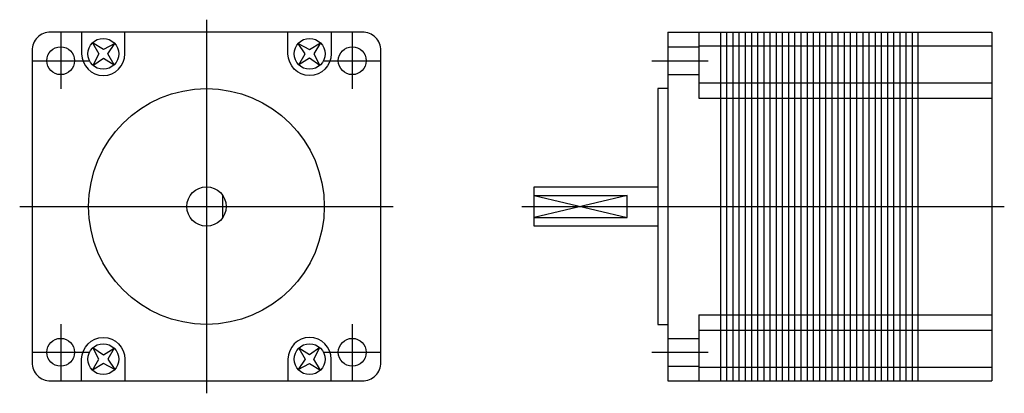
# Model space of a CAD drawing. Extents: x -30 to 129, y -30 to 30.
import ezdxf

# ---------------------------------------------------------------- set-up
doc = ezdxf.new("R2010")
doc.units = 0
doc.header["$LTSCALE"] = 2
doc.linetypes.add('CENTER', pattern=[0])
doc.layers.get('0').update_dxf_attribs({"linetype": 'CONTINUOUS'})
doc.layers.add('CENTER', color=1, linetype='CENTER')

msp = doc.modelspace()

# ---------------------------------------------------------------- linework, layer by layer
at = {"color": 0}
for p, q in [((74.6, 28.2), (74.6, -28.2)), ((74.6, 28.2), (127, 28.2)), ((79.6, 28.2), (79.6, 17.5)), ((83.1, 28.2), (83.1, -28.2)), ((84.1, 28.2), (84.1, -28.2)), ((85.1, 28.2), (85.1, -28.2)), ((86.1, 28.2), (86.1, -28.2)), ((87.1, 28.2), (87.1, -28.2)), ((88.1, 28.2), (88.1, -28.2)), ((89.1, 28.2), (89.1, -28.2)), ((90.1, 28.2), (90.1, -28.2)), ((91.1, 28.2), (91.1, -28.2)), ((92.1, 28.2), (92.1, -28.2)), ((93.1, 28.2), (93.1, -28.2)), ((94.1, 28.2), (94.1, -28.2)), ((95.1, 28.2), (95.1, -28.2)), ((96.1, 28.2), (96.1, -28.2)), ((97.1, 28.2), (97.1, -28.2)), ((98.1, 28.2), (98.1, -28.2)), ((99.1, 28.2), (99.1, -28.2)), ((100.1, 28.2), (100.1, -28.2)), ((101.1, 28.2), (101.1, -28.2)), ((102.1, 28.2), (102.1, -28.2)), ((103.1, 28.2), (103.1, -28.2)), ((104.1, 28.2), (104.1, -28.2)), ((105.1, 28.2), (105.1, -28.2)), ((106.1, 28.2), (106.1, -28.2)), ((107.1, 28.2), (107.1, -28.2)), ((108.1, 28.2), (108.1, -28.2)), ((109.1, 28.2), (109.1, -28.2)), ((110.1, 28.2), (110.1, -28.2)), ((111.1, 28.2), (111.1, -28.2)), ((112.1, 28.2), (112.1, -28.2)), ((113.1, 28.2), (113.1, -28.2)), ((114.1, 28.2), (114.1, -28.2)), ((115, 28.2), (115, -28.2)), ((127, 28.2), (127, -28.2)), ((74.6, 25.82), (79.6, 25.82)), ((79.6, 26), (127, 26)), ((74.6, 21.32), (79.6, 21.32)), ((79.6, 20), (127, 20)), ((79.6, 17.5), (127, 17.5)), ((2.62, -1.79), (2.62, 1.79)), ((53, 1.79), (68, 1.79)), ((53, 1.79), (68, -1.79)), ((68, 1.79), (53, -1.79)), ((68, -1.79), (68, 1.79)), ((53, -1.79), (68, -1.79)), ((79.6, -17.5), (127, -17.5)), ((79.6, -17.5), (79.6, -28.2)), ((79.6, -20), (127, -20)), ((74.6, -21.32), (79.6, -21.32)), ((74.6, -25.82), (79.6, -25.82)), ((79.6, -26), (127, -26)), ((74.6, -28.2), (127, -28.2))]:
    msp.add_line(p, q, dxfattribs=at)
msp.add_lwpolyline([(-28.2, 25.2), (-28.2, -25.2, 0.414214), (-25.2, -28.2), (25.2, -28.2, 0.414214), (28.2, -25.2), (28.2, 25.2, 0.414214), (25.2, 28.2), (-25.2, 28.2, 0.414214)], format="xyb", close=True, dxfattribs=at)
for points in [[(-20.18, 28.2), (-20.18, 24.68, 1), (-13.18, 24.68), (-13.18, 28.2)], [(20.18, 28.2), (20.18, 24.68, -1), (13.18, 24.68), (13.18, 28.2)], [(-20.18, -28.2), (-20.18, -24.68, -1), (-13.18, -24.68), (-13.18, -28.2)], [(20.18, -28.2), (20.18, -24.68, 1), (13.18, -24.68), (13.18, -28.2)]]:
    msp.add_lwpolyline(points, format="xyb", dxfattribs=at)
for points in [[(-14.82, 26.35), (-16.67, 25.38), (-18.45, 26.45), (-17.38, 24.67), (-18.35, 22.82), (-16.67, 23.97), (-14.91, 22.91), (-15.97, 24.67), (-14.82, 26.35)], [(14.82, 26.35), (16.67, 25.38), (18.45, 26.45), (17.38, 24.67), (18.35, 22.82), (16.67, 23.97), (14.91, 22.91), (15.97, 24.67), (14.82, 26.35)], [(74.6, 19.05), (73, 19.05), (73, -19.05), (74.6, -19.05)], [(73, -3.17), (53, -3.17), (53, 3.17), (73, 3.17)], [(-14.82, -26.35), (-16.67, -25.38), (-18.45, -26.45), (-17.38, -24.67), (-18.35, -22.82), (-16.67, -23.97), (-14.91, -22.91), (-15.97, -24.67), (-14.82, -26.35)], [(14.82, -26.35), (16.67, -25.38), (18.45, -26.45), (17.38, -24.67), (18.35, -22.82), (16.67, -23.97), (14.91, -22.91), (15.97, -24.67), (14.82, -26.35)]]:
    msp.add_lwpolyline(points, dxfattribs=at)
for centre, radius in [((-16.68, 24.68), 2.5), ((16.68, 24.68), 2.5), ((-23.57, 23.57), 2.25), ((23.57, 23.57), 2.25), ((0, 0), 19.05), ((0, 0), 3.17), ((-23.57, -23.57), 2.25), ((-16.68, -24.68), 2.5), ((16.68, -24.68), 2.5), ((23.57, -23.57), 2.25)]:
    msp.add_circle(centre, radius, dxfattribs=at)
at = {"layer": 'CENTER', "color": 0}
for p, q in [((0, 30.2), (0, -30.2)), ((-23.57, 28.11), (-23.57, 19.03)), ((23.57, 28.11), (23.57, 19.03)), ((-28.11, 23.57), (-19.03, 23.57)), ((19.03, 23.57), (28.11, 23.57)), ((72.03, 23.57), (81.11, 23.57)), ((-30.2, 0), (30.2, 0)), ((51, 0), (129, 0)), ((-23.57, -19.03), (-23.57, -28.11)), ((23.57, -19.03), (23.57, -28.11)), ((-28.11, -23.57), (-19.03, -23.57)), ((19.03, -23.57), (28.11, -23.57)), ((72.03, -23.57), (81.11, -23.57))]:
    msp.add_line(p, q, dxfattribs=at)

doc.saveas('drawing.dxf')
